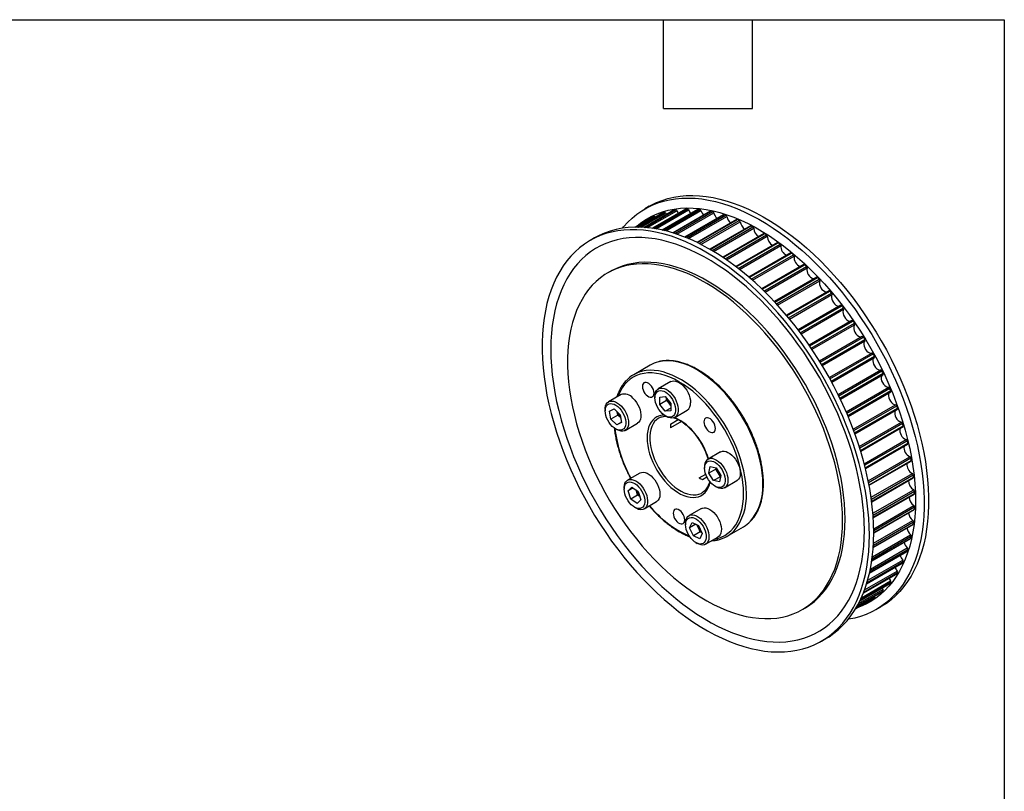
# Model space of a CAD drawing. Header units: millimetres. Extents: x 19 to 819, y 19 to 629.
# Tile 5 of 5: x 566 to 819, y 430 to 629. Entities that reach past the tile are written whole.
import ezdxf

# ---------------------------------------------------------------- set-up
doc = ezdxf.new("R2010")
doc.units = ezdxf.units.MM
doc.header["$LTSCALE"] = 3
doc.layers.add('TEXT', color=140, linetype='Continuous', lineweight=25)

msp = doc.modelspace()

# ---------------------------------------------------------------- linework, layer by layer
for p, q in [((727.87, 580.643), (726.739, 579.99)), ((726.842, 575.205), (734.669, 579.724)), ((737.223, 579.943), (728.667, 575.004)), ((728.688, 575.001), (737.274, 579.957)), ((729.021, 574.951), (737.71, 579.967)), ((729.597, 574.857), (737.993, 579.704)), ((740.368, 579.848), (731.181, 574.544)), ((731.213, 574.537), (740.436, 579.861)), ((731.593, 574.449), (740.891, 579.817)), ((728.728, 577.888), (724.22, 575.286)), ((724.221, 575.286), (728.733, 577.891)), ((724.283, 575.287), (729.096, 578.066)), ((724.9, 575.29), (729.392, 577.883)), ((731.38, 578.959), (725.022, 575.288)), ((725.026, 575.288), (731.4, 578.968)), ((725.203, 575.286), (731.791, 579.088)), ((725.829, 575.266), (732.084, 578.877)), ((734.219, 579.646), (726.563, 575.226)), ((726.575, 575.225), (734.254, 579.658)), ((727.449, 575.151), (734.958, 579.486)), ((728.728, 577.888), (728.733, 577.891)), ((729.392, 577.883), (729.423, 577.829)), ((731.38, 578.959), (731.4, 578.968)), ((732.084, 578.877), (732.285, 578.529)), ((732.134, 574.317), (741.165, 579.53)), ((743.632, 579.362), (733.99, 573.796)), ((734.033, 573.782), (743.717, 579.373)), ((734.448, 573.651), (744.186, 579.273)), ((734.955, 573.484), (744.449, 578.966)), ((746.988, 578.488), (737.012, 572.729)), ((737.066, 572.707), (747.091, 578.495)), ((737.506, 572.53), (747.572, 578.34)), ((737.979, 572.332), (747.822, 578.014)), ((750.412, 577.234), (740.184, 571.329)), ((740.25, 571.297), (750.533, 577.233)), ((740.707, 571.072), (751.021, 577.026)), ((741.149, 570.848), (751.257, 576.684)), ((753.878, 575.608), (743.457, 569.593)), ((743.535, 569.548), (754.017, 575.599)), ((744.002, 569.275), (754.509, 575.34)), ((744.413, 569.03), (754.729, 574.985)), ((713.771, 572.503), (712.639, 571.85)), ((757.359, 573.624), (746.789, 567.522)), ((746.878, 567.463), (757.516, 573.604)), ((747.351, 567.143), (758.008, 573.295)), ((747.732, 566.881), (758.21, 572.929)), ((760.828, 571.295), (750.143, 565.127)), ((750.243, 565.051), (761.004, 571.263)), ((750.716, 564.686), (761.492, 570.907)), ((751.068, 564.41), (761.674, 570.533)), ((764.259, 568.64), (753.485, 562.421)), ((753.595, 562.326), (764.454, 568.594)), ((754.064, 561.919), (764.934, 568.194)), ((754.388, 561.633), (765.095, 567.815)), ((767.627, 565.68), (756.784, 559.421)), ((756.904, 559.305), (767.839, 565.618)), ((757.364, 558.858), (768.309, 565.176)), ((757.66, 558.567), (768.447, 564.795)), ((717.863, 563.896), (717.226, 563.529)), ((770.905, 562.436), (760.011, 556.147)), ((760.14, 556.01), (771.135, 562.357)), ((760.587, 555.526), (771.589, 561.877)), ((760.855, 555.233), (771.705, 561.496)), ((774.068, 558.933), (763.139, 552.624)), ((763.275, 552.462), (774.315, 558.836)), ((763.706, 551.945), (774.752, 558.321)), ((763.946, 551.653), (774.843, 557.944)), ((777.093, 555.199), (766.141, 548.876)), ((766.283, 548.689), (777.356, 555.081)), ((766.695, 548.142), (777.771, 554.536)), ((766.908, 547.856), (777.838, 554.165)), ((779.957, 551.261), (768.994, 544.932)), ((769.141, 544.718), (780.235, 551.122)), ((769.529, 544.145), (780.625, 550.551)), ((769.715, 543.867), (780.666, 550.189)), ((782.637, 547.149), (771.674, 540.82)), ((771.824, 540.578), (782.929, 546.988)), ((772.186, 539.984), (783.292, 546.395)), ((772.346, 539.718), (783.307, 546.045)), ((774.163, 536.572), (785.123, 542.9)), ((774.313, 536.3), (785.419, 542.712)), ((774.646, 535.69), (785.751, 542.101)), ((774.781, 535.439), (785.744, 541.767)), ((728.104, 539.787), (723.861, 537.338)), ((776.44, 532.219), (787.391, 538.541)), ((776.588, 531.918), (787.684, 538.324)), ((776.889, 531.296), (787.984, 537.701)), ((777.002, 531.062), (787.965, 537.39)), ((733.382, 535.543), (730.2, 533.706)), ((720.604, 532.2), (717.422, 530.363)), ((729.319, 531.761), (729.319, 531.352)), ((730.557, 531.581), (731.971, 531.707)), ((731.971, 531.707), (733.385, 529.948)), ((778.491, 527.793), (789.421, 534.103)), ((778.632, 527.465), (789.709, 533.86)), ((778.9, 526.836), (789.973, 533.228)), ((778.991, 526.619), (789.944, 532.942)), ((730.557, 529.695), (730.557, 531.581)), ((732.325, 530.716), (730.557, 529.695)), ((731.971, 527.936), (730.557, 529.695)), ((732.325, 530.716), (732.325, 531.268)), ((733.032, 529.836), (732.325, 530.716)), ((733.385, 529.396), (733.032, 529.836)), ((733.385, 529.948), (733.385, 528.062)), ((780.299, 523.329), (791.196, 529.62)), ((780.431, 522.976), (791.477, 529.352)), ((716.542, 528.417), (716.542, 528.009)), ((717.641, 527.957), (718.854, 528.518)), ((717.98, 525.917), (717.641, 527.957)), ((719.748, 526.937), (717.98, 525.917)), ((718.854, 528.518), (720.407, 527.039)), ((719.748, 526.937), (719.604, 527.805)), ((720.524, 526.197), (719.748, 526.937)), ((720.407, 527.039), (720.747, 524.999)), ((733.385, 528.752), (731.971, 527.936)), ((733.385, 528.062), (731.971, 527.936)), ((731.971, 526.76), (732.324, 526.556)), ((734.449, 526.345), (737.631, 528.182)), ((780.664, 522.344), (791.704, 528.717)), ((780.736, 522.145), (791.665, 528.454)), ((719.533, 524.437), (717.98, 525.917)), ((720.726, 525.126), (719.533, 524.437)), ((720.747, 524.999), (719.533, 524.437)), ((720.551, 526.172), (720.524, 526.197)), ((720.552, 526.172), (720.524, 526.197)), ((721.672, 523.001), (724.854, 524.838)), ((733.317, 524.633), (735.287, 525.771)), ((736.125, 525.274), (733.317, 523.654)), ((781.853, 518.863), (792.703, 525.126)), ((781.973, 518.484), (792.975, 524.836)), ((782.169, 517.855), (793.164, 524.202)), ((719.193, 523.416), (719.547, 523.212)), ((782.224, 517.675), (793.117, 523.963)), ((783.143, 514.428), (793.931, 520.656)), ((783.248, 514.026), (794.192, 520.345)), ((783.405, 513.404), (794.34, 519.717)), ((783.445, 513.243), (794.287, 519.502)), ((746.159, 517.447), (742.977, 515.61)), ((784.163, 510.061), (794.87, 516.242)), ((784.248, 509.638), (795.119, 515.913)), ((784.367, 509.028), (795.225, 515.297)), ((784.394, 508.886), (795.168, 515.105)), ((725.485, 512.037), (722.303, 510.2)), ((740.739, 510.798), (742.371, 511.741)), ((742.097, 513.664), (742.097, 513.256)), ((743.195, 512.039), (743.535, 513.688)), ((744.963, 513.06), (743.195, 512.039)), ((744.409, 510.077), (743.195, 512.039)), ((743.535, 513.688), (745.088, 513.374)), ((744.963, 513.06), (745.03, 513.385)), ((745.57, 512.078), (744.963, 513.06)), ((745.088, 513.374), (746.302, 511.411)), ((746.177, 511.097), (745.57, 512.078)), ((746.302, 511.411), (745.962, 509.763)), ((784.908, 505.797), (795.514, 511.92)), ((784.971, 505.354), (795.747, 511.575)), ((742.705, 510.954), (741.588, 510.309)), ((746.177, 511.097), (744.409, 510.077)), ((745.962, 509.763), (744.409, 510.077)), ((746.235, 511.086), (746.177, 511.097)), ((747.227, 508.249), (750.409, 510.086)), ((785.05, 504.762), (795.812, 510.975)), ((785.066, 504.638), (795.751, 510.806)), ((721.423, 508.254), (721.423, 507.846)), ((722.45, 507.449), (723.41, 508.421)), ((723.737, 508.192), (722.45, 507.449)), ((723.114, 505.343), (722.45, 507.449)), ((724.882, 506.364), (723.114, 505.343)), ((723.41, 508.421), (725.034, 507.286)), ((724.55, 507.417), (724.466, 507.683)), ((724.882, 506.364), (724.55, 507.417)), ((725.45, 505.967), (724.882, 506.364)), ((725.034, 507.286), (725.698, 505.18)), ((741.416, 506.928), (741.546, 507.007)), ((744.748, 508.663), (745.102, 508.459)), ((785.38, 501.673), (795.857, 507.721)), ((785.416, 501.211), (796.074, 507.364)), ((785.457, 500.642), (796.095, 506.784)), ((785.464, 500.535), (796.033, 506.637)), ((724.738, 504.209), (723.114, 505.343)), ((725.698, 505.18), (724.738, 504.209)), ((726.553, 502.838), (729.735, 504.675)), ((724.074, 503.253), (724.427, 503.049)), ((741.279, 502.919), (738.097, 501.082)), ((785.582, 497.724), (795.897, 503.679)), ((785.588, 497.245), (796.095, 503.311)), ((785.591, 496.704), (796.074, 502.755)), ((785.591, 496.614), (796.012, 502.63)), ((737.216, 499.136), (737.216, 498.728)), ((738.244, 497.938), (738.908, 499.277)), ((739.833, 498.855), (738.244, 497.938)), ((738.908, 499.277), (740.532, 498.537)), ((740.492, 497.918), (740.12, 498.725)), ((785.459, 492.911), (795.687, 498.816)), ((785.464, 492.984), (795.747, 498.921)), ((785.497, 493.492), (795.812, 499.447)), ((785.524, 493.986), (795.633, 499.822)), ((739.204, 495.858), (738.244, 497.938)), ((740.972, 496.878), (739.204, 495.858)), ((740.972, 496.878), (740.492, 497.918)), ((740.532, 498.537), (741.492, 496.457)), ((741.492, 496.457), (740.828, 495.118)), ((741.384, 496.69), (740.972, 496.878)), ((747.859, 495.767), (752.102, 498.217)), ((785.225, 490.499), (795.068, 496.182)), ((740.828, 495.118), (739.204, 495.858)), ((739.868, 494.135), (740.221, 493.931)), ((742.346, 493.721), (745.528, 495.558)), ((785.085, 489.463), (795.062, 495.223)), ((785.093, 489.521), (795.119, 495.309)), ((785.159, 489.991), (795.225, 495.802)), ((784.498, 486.312), (794.14, 491.879)), ((784.508, 486.356), (794.192, 491.947)), ((784.602, 486.781), (794.34, 492.403)), ((784.71, 487.303), (794.206, 492.785)), ((783.741, 483.504), (792.93, 488.809)), ((783.751, 483.536), (792.975, 488.861)), ((783.865, 483.909), (793.164, 489.277)), ((784.021, 484.444), (793.053, 489.658)), ((782.882, 481.097), (791.439, 486.037)), ((782.89, 481.117), (791.477, 486.074)), ((783.014, 481.43), (791.704, 486.447)), ((783.221, 481.976), (791.618, 486.824)), ((782.022, 479.163), (789.681, 483.584)), ((782.027, 479.173), (789.709, 483.608)), ((782.144, 479.415), (789.973, 483.935)), ((782.4, 479.968), (789.912, 484.304)), ((781.305, 477.796), (787.667, 481.468)), ((781.308, 477.8), (787.684, 481.481)), ((781.394, 477.955), (787.984, 481.759)), ((781.69, 478.506), (787.948, 482.119)), ((787.684, 481.481), (787.667, 481.468)), ((787.747, 482.468), (787.948, 482.119)), ((780.901, 477.102), (785.413, 479.706)), ((780.901, 477.101), (783.298, 478.485)), ((780.902, 477.102), (785.419, 479.71)), ((780.934, 477.156), (785.751, 479.937)), ((781.245, 477.689), (785.741, 480.284)), ((783.305, 478.489), (783.298, 478.485)), ((785.419, 479.71), (785.413, 479.706)), ((785.709, 480.338), (785.741, 480.284)), ((767.222, 476.924), (767.859, 477.291)), ((786.234, 476.93), (787.365, 477.583)), ((772.134, 468.79), (773.266, 469.443))]:
    msp.add_line(p, q)
at = {"flags": 128}
for points in [[(720.97, 575.008), (721.278, 575.382), (722.339, 576.554), (723.468, 577.631), (724.662, 578.61), (725.919, 579.49), (727.238, 580.268), (728.614, 580.944), (730.046, 581.515), (731.53, 581.981), (733.063, 582.34), (734.643, 582.593), (736.267, 582.738), (737.931, 582.775), (739.631, 582.705), (741.365, 582.527), (743.129, 582.241), (744.92, 581.849), (746.733, 581.351), (748.566, 580.748), (750.414, 580.041), (752.275, 579.231), (754.144, 578.321), (756.018, 577.311), (757.892, 576.205), (759.764, 575.004), (761.629, 573.711), (763.484, 572.327), (765.326, 570.857), (767.149, 569.302), (768.952, 567.667), (770.729, 565.953), (772.479, 564.165), (774.196, 562.306), (775.879, 560.38), (777.523, 558.391), (779.125, 556.342), (780.682, 554.238), (782.192, 552.082), (783.65, 549.88), (785.054, 547.635), (786.402, 545.352), (787.69, 543.036), (788.916, 540.691), (790.078, 538.321), (791.173, 535.932), (792.199, 533.528), (793.155, 531.113), (794.037, 528.694), (794.845, 526.274), (795.577, 523.859), (796.231, 521.452), (796.807, 519.06), (797.302, 516.686), (797.716, 514.336), (798.049, 512.013), (798.298, 509.723), (798.465, 507.471), (798.549, 505.26), (798.549, 503.095), (798.465, 500.981), (798.298, 498.921), (798.049, 496.92), (797.716, 494.981), (797.302, 493.109), (796.807, 491.307), (796.231, 489.579), (795.577, 487.928), (794.845, 486.357), (794.037, 484.87), (793.155, 483.47), (792.199, 482.159), (791.173, 480.94), (790.078, 479.815), (788.916, 478.786), (787.69, 477.857), (786.402, 477.028), (785.054, 476.301), (783.65, 475.677), (782.192, 475.159), (780.682, 474.746), (779.125, 474.439), (779.035, 474.425)], [(727.87, 580.643), (728.369, 580.921), (729.745, 581.597), (731.177, 582.168), (732.661, 582.634), (734.195, 582.993), (735.775, 583.246), (737.398, 583.391), (739.062, 583.429), (740.762, 583.358), (742.496, 583.18), (744.26, 582.895), (746.051, 582.502), (747.864, 582.004), (749.697, 581.401), (751.546, 580.694), (753.406, 579.884), (755.275, 578.974), (757.149, 577.965), (759.024, 576.858), (760.895, 575.657), (762.761, 574.364), (764.616, 572.98), (766.457, 571.51), (768.28, 569.955), (770.083, 568.32), (771.861, 566.606), (773.61, 564.818), (775.328, 562.959), (777.01, 561.033), (778.654, 559.044), (780.256, 556.995), (781.814, 554.891), (783.323, 552.735), (784.781, 550.533), (786.185, 548.288), (787.533, 546.005), (788.821, 543.689), (790.047, 541.344), (791.209, 538.974), (792.304, 536.585), (793.331, 534.181), (794.286, 531.767), (795.169, 529.347), (795.977, 526.927), (796.708, 524.512), (797.363, 522.105), (797.938, 519.713), (798.433, 517.339), (798.848, 514.989), (799.18, 512.666), (799.43, 510.377), (799.597, 508.124), (799.68, 505.913), (799.68, 503.748), (799.597, 501.634), (799.43, 499.574), (799.18, 497.573), (798.848, 495.634), (798.433, 493.762), (797.938, 491.96), (797.363, 490.232), (796.708, 488.581), (795.977, 487.01), (795.169, 485.523), (794.286, 484.123), (793.331, 482.812), (792.304, 481.593), (791.209, 480.468), (790.047, 479.44), (788.821, 478.51), (787.533, 477.681), (787.365, 477.583)], [(724.681, 575.551), (724.748, 575.608), (725.938, 576.534), (727.19, 577.359), (728.502, 578.083), (729.872, 578.703), (731.295, 579.219), (732.77, 579.628), (734.292, 579.931), (735.86, 580.127), (737.47, 580.216), (739.118, 580.196), (740.801, 580.069), (742.515, 579.834), (744.258, 579.492), (746.025, 579.043), (747.812, 578.49), (749.617, 577.832), (751.435, 577.071), (753.262, 576.208), (755.095, 575.247), (756.93, 574.187), (758.763, 573.033), (760.591, 571.785), (762.408, 570.447), (764.213, 569.022), (766.001, 567.512), (767.768, 565.92), (769.51, 564.25), (771.225, 562.505), (772.908, 560.689), (774.556, 558.806), (776.165, 556.86), (777.733, 554.854), (779.256, 552.792), (780.73, 550.68), (782.154, 548.521), (783.523, 546.32), (784.835, 544.081), (786.088, 541.81), (787.278, 539.51), (788.403, 537.187), (789.461, 534.845), (790.45, 532.489), (791.368, 530.124), (792.212, 527.755), (792.981, 525.388), (793.674, 523.026), (794.288, 520.674), (794.823, 518.339), (795.278, 516.023), (795.651, 513.733), (795.942, 511.473), (796.151, 509.247), (796.276, 507.061), (796.318, 504.919), (796.276, 502.824), (796.151, 500.783), (795.942, 498.798), (795.651, 496.874), (795.278, 495.015), (794.823, 493.224), (794.288, 491.507), (793.674, 489.865), (792.981, 488.302), (792.212, 486.822), (791.368, 485.428), (790.45, 484.123), (789.461, 482.909), (788.403, 481.789), (787.278, 480.765), (786.088, 479.839), (784.835, 479.013), (783.523, 478.29), (782.154, 477.669), (781.363, 477.368)], [(737.223, 579.943), (737.24, 579.951), (737.274, 579.957)], [(729.096, 578.066), (729.129, 578.075), (729.166, 578.074), (729.205, 578.063), (729.246, 578.042), (729.287, 578.013), (729.325, 577.975), (729.361, 577.931), (729.392, 577.883)], [(734.219, 579.646), (734.222, 579.647), (734.254, 579.658)], [(734.958, 579.486), (735.192, 579.048), (735.329, 578.85)], [(785.591, 496.685), (785.549, 498.874), (785.424, 501.106), (785.216, 503.378), (784.924, 505.684), (784.551, 508.021), (784.096, 510.384), (783.561, 512.768), (782.946, 515.168), (782.253, 517.579), (781.482, 519.998), (780.637, 522.418), (779.718, 524.835), (778.727, 527.245), (777.666, 529.642), (776.537, 532.022), (775.343, 534.38), (774.085, 536.712), (772.767, 539.012), (771.391, 541.276), (769.959, 543.5), (768.475, 545.68), (766.941, 547.81), (765.361, 549.887), (763.738, 551.907), (762.074, 553.865), (760.374, 555.758), (758.64, 557.582), (756.876, 559.333), (755.085, 561.008), (753.272, 562.604), (751.439, 564.116), (749.59, 565.544), (747.73, 566.882), (745.861, 568.13), (743.987, 569.284), (742.112, 570.342), (740.241, 571.302), (738.375, 572.162), (736.52, 572.921), (734.679, 573.576), (732.856, 574.127), (731.053, 574.572), (729.275, 574.911), (727.526, 575.143), (725.808, 575.267), (724.126, 575.284), (722.482, 575.193), (720.88, 574.994), (719.322, 574.687), (717.813, 574.275), (716.355, 573.756), (714.951, 573.132), (713.771, 572.503)], [(784.46, 496.032), (784.418, 498.22), (784.293, 500.453), (784.084, 502.724), (783.793, 505.031), (783.42, 507.368), (782.965, 509.731), (782.429, 512.115), (781.814, 514.515), (781.121, 516.926), (780.351, 519.344), (779.506, 521.765), (778.586, 524.182), (777.595, 526.592), (776.534, 528.989), (775.406, 531.369), (774.211, 533.727), (772.954, 536.059), (771.636, 538.359), (770.259, 540.623), (768.828, 542.847), (767.344, 545.027), (765.81, 547.157), (764.23, 549.234), (762.606, 551.254), (760.943, 553.212), (759.242, 555.105), (757.508, 556.929), (755.744, 558.68), (753.954, 560.355), (752.14, 561.95), (750.307, 563.463), (748.459, 564.891), (746.598, 566.229), (744.729, 567.477), (742.856, 568.631), (740.981, 569.689), (739.109, 570.649), (737.244, 571.509), (735.389, 572.267), (733.548, 572.923), (731.724, 573.474), (729.922, 573.919), (728.144, 574.258), (726.395, 574.49), (724.677, 574.614), (722.994, 574.631), (721.35, 574.539), (719.748, 574.34), (718.191, 574.034), (716.682, 573.621), (715.223, 573.103), (713.819, 572.479), (712.472, 571.752), (711.183, 570.923), (709.957, 569.994), (708.795, 568.965), (707.7, 567.84), (706.674, 566.621), (705.719, 565.31), (704.836, 563.91), (704.028, 562.423), (703.296, 560.852), (702.642, 559.201), (702.067, 557.473), (701.571, 555.671), (701.157, 553.799), (700.825, 551.86), (700.575, 549.859), (700.408, 547.799), (700.324, 545.685), (700.324, 543.52), (700.408, 541.309), (700.575, 539.057), (700.825, 536.767), (701.157, 534.444), (701.571, 532.094), (702.067, 529.72), (702.642, 527.328), (703.296, 524.921), (704.028, 522.506), (704.836, 520.086), (705.719, 517.667), (706.674, 515.252), (707.7, 512.848), (708.795, 510.459), (709.957, 508.089), (711.183, 505.744), (712.472, 503.428), (713.819, 501.145), (715.223, 498.9), (716.682, 496.698), (718.191, 494.542), (719.748, 492.438), (721.35, 490.389), (722.994, 488.4), (724.677, 486.474), (726.395, 484.615), (728.144, 482.827), (729.922, 481.113), (731.724, 479.478), (733.548, 477.923), (735.389, 476.453), (737.244, 475.069), (739.109, 473.776), (740.981, 472.575), (742.856, 471.469), (744.729, 470.459), (746.598, 469.549), (748.459, 468.739), (750.307, 468.032), (752.14, 467.429), (753.954, 466.931), (755.744, 466.539), (757.508, 466.253), (759.242, 466.075), (760.943, 466.005), (762.606, 466.042), (764.23, 466.187), (765.81, 466.44), (767.344, 466.799), (768.828, 467.265), (770.259, 467.836), (771.636, 468.512), (772.954, 469.29), (774.211, 470.17), (775.406, 471.149), (776.534, 472.226), (777.595, 473.398), (778.586, 474.663), (779.506, 476.019), (780.351, 477.464), (781.121, 478.993), (781.814, 480.604), (782.429, 482.294), (782.965, 484.059), (783.42, 485.897), (783.793, 487.803), (784.084, 489.773), (784.293, 491.804), (784.418, 493.892), (784.46, 496.032)], [(783.166, 497.326), (783.124, 499.469), (782.999, 501.655), (782.79, 503.88), (782.499, 506.141), (782.126, 508.431), (781.671, 510.746), (781.136, 513.082), (780.521, 515.433), (779.829, 517.795), (779.06, 520.163), (778.215, 522.532), (777.298, 524.896), (776.309, 527.252), (775.251, 529.594), (774.126, 531.917), (772.936, 534.217), (771.683, 536.489), (770.371, 538.727), (769.002, 540.929), (767.578, 543.087), (766.104, 545.2), (764.581, 547.261), (763.013, 549.267), (761.404, 551.214), (759.755, 553.097), (758.072, 554.913), (756.358, 556.657), (754.615, 558.327), (752.848, 559.919), (751.061, 561.429), (749.256, 562.855), (747.438, 564.193), (745.611, 565.44), (743.778, 566.595), (741.943, 567.654), (740.11, 568.616), (738.283, 569.478), (736.465, 570.239), (734.66, 570.897), (732.873, 571.451), (731.106, 571.899), (729.363, 572.241), (727.649, 572.476), (725.966, 572.603), (724.318, 572.623), (722.708, 572.535), (721.14, 572.339), (719.617, 572.036), (718.143, 571.626), (716.719, 571.11), (715.35, 570.49), (714.038, 569.767), (712.786, 568.941), (711.595, 568.015), (710.47, 566.991), (709.412, 565.871), (708.423, 564.657), (707.506, 563.352), (706.661, 561.957), (705.892, 560.478), (705.2, 558.915), (704.585, 557.273), (704.05, 555.556), (703.595, 553.765), (703.222, 551.906), (702.931, 549.982), (702.722, 547.997), (702.597, 545.956), (702.555, 543.861), (702.597, 541.719), (702.722, 539.533), (702.931, 537.307), (703.222, 535.047), (703.595, 532.757), (704.05, 530.441), (704.585, 528.106), (705.2, 525.754), (705.892, 523.392), (706.661, 521.024), (707.506, 518.656), (708.423, 516.291), (709.412, 513.935), (710.47, 511.593), (711.595, 509.27), (712.786, 506.97), (714.038, 504.699), (715.35, 502.46), (716.719, 500.259), (718.143, 498.1), (719.617, 495.988), (721.14, 493.926), (722.708, 491.92), (724.318, 489.974), (725.966, 488.09), (727.649, 486.275), (729.363, 484.53), (731.106, 482.86), (732.873, 481.268), (734.66, 479.758), (736.465, 478.333), (738.283, 476.995), (740.11, 475.747), (741.943, 474.593), (743.778, 473.533), (745.611, 472.572), (747.438, 471.709), (749.256, 470.948), (751.061, 470.29), (752.848, 469.737), (754.615, 469.288), (756.358, 468.946), (758.072, 468.711), (759.755, 468.584), (761.404, 468.564), (763.013, 468.653), (764.581, 468.848), (766.104, 469.152), (767.578, 469.561), (769.002, 470.077), (770.371, 470.697), (771.683, 471.421), (772.936, 472.246), (774.126, 473.172), (775.251, 474.196), (776.309, 475.316), (777.298, 476.53), (778.215, 477.836), (779.06, 479.23), (779.829, 480.71), (780.521, 482.272), (781.136, 483.914), (781.671, 485.632), (782.126, 487.422), (782.499, 489.281), (782.79, 491.205), (782.999, 493.19), (783.124, 495.232), (783.166, 497.326)], [(777.579, 499.816), (777.538, 501.828), (777.412, 503.884), (777.203, 505.978), (776.911, 508.106), (776.536, 510.263), (776.08, 512.444), (775.544, 514.643), (774.929, 516.855), (774.237, 519.075), (773.468, 521.298), (772.625, 523.519), (771.71, 525.731), (770.726, 527.931), (769.673, 530.112), (768.556, 532.27), (767.376, 534.399), (766.136, 536.495), (764.84, 538.552), (763.49, 540.566), (762.09, 542.531), (760.642, 544.443), (759.151, 546.299), (757.62, 548.092), (756.052, 549.819), (754.451, 551.476), (752.821, 553.058), (751.167, 554.563), (749.491, 555.987), (747.797, 557.325), (746.091, 558.576), (744.375, 559.736), (742.655, 560.802), (740.933, 561.772), (739.214, 562.643), (737.503, 563.413), (735.802, 564.081), (734.117, 564.646), (732.451, 565.104), (730.809, 565.457), (729.193, 565.702), (727.608, 565.839), (726.058, 565.868), (724.546, 565.789), (723.077, 565.601), (721.652, 565.306), (720.277, 564.904), (718.953, 564.397), (717.685, 563.784), (716.475, 563.068), (715.326, 562.251), (714.241, 561.333), (713.222, 560.319), (712.272, 559.209), (711.393, 558.006), (710.587, 556.715), (709.856, 555.336), (709.202, 553.874), (708.626, 552.333), (708.13, 550.715), (707.715, 549.025), (707.381, 547.267), (707.131, 545.444), (706.963, 543.562), (706.879, 541.625), (706.879, 539.636), (706.963, 537.602), (707.131, 535.526), (707.381, 533.414), (707.715, 531.271), (708.13, 529.102), (708.626, 526.911), (709.202, 524.705), (709.856, 522.488), (710.587, 520.266), (711.393, 518.044), (712.272, 515.826), (713.222, 513.62), (714.241, 511.428), (715.326, 509.258), (716.475, 507.114), (717.685, 505.001), (718.953, 502.924), (720.277, 500.888), (721.652, 498.898), (723.077, 496.958), (724.546, 495.074), (726.058, 493.25), (727.608, 491.489), (729.193, 489.796), (730.809, 488.176), (732.451, 486.632), (734.117, 485.167), (735.802, 483.786), (737.503, 482.491), (739.214, 481.285), (740.933, 480.172), (742.655, 479.154), (744.375, 478.233), (746.091, 477.412), (747.797, 476.692), (749.491, 476.076), (751.167, 475.564), (752.821, 475.159), (754.451, 474.86), (756.052, 474.669), (757.62, 474.586), (759.151, 474.611), (760.642, 474.744), (762.09, 474.985), (763.49, 475.334), (764.84, 475.789), (766.136, 476.349), (767.376, 477.014), (768.556, 477.781), (769.673, 478.648), (770.726, 479.615), (771.71, 480.677), (772.625, 481.834), (773.468, 483.081), (774.237, 484.417), (774.929, 485.837), (775.544, 487.339), (776.08, 488.919), (776.536, 490.574), (776.911, 492.298), (777.203, 494.089), (777.412, 495.942), (777.538, 497.853), (777.579, 499.816)], [(778.216, 500.183), (778.174, 502.195), (778.048, 504.251), (777.839, 506.345), (777.547, 508.474), (777.173, 510.631), (776.717, 512.811), (776.181, 515.01), (775.566, 517.222), (774.873, 519.443), (774.104, 521.666), (773.262, 523.886), (772.347, 526.099), (771.362, 528.298), (770.31, 530.48), (769.192, 532.637), (768.012, 534.767), (766.773, 536.862), (765.476, 538.919), (764.126, 540.933), (762.726, 542.898), (761.279, 544.811), (759.787, 546.666), (758.256, 548.459), (756.688, 550.186), (755.088, 551.843), (753.458, 553.426), (751.803, 554.931), (750.127, 556.354), (748.434, 557.693), (746.727, 558.944), (745.012, 560.103), (743.291, 561.169), (741.569, 562.139), (739.851, 563.01), (738.139, 563.781), (736.439, 564.449), (734.754, 565.013), (733.088, 565.472), (731.445, 565.824), (729.829, 566.069), (728.245, 566.206), (726.695, 566.235), (725.183, 566.156), (723.713, 565.969), (722.289, 565.674), (720.913, 565.272), (719.59, 564.764), (718.321, 564.151), (717.863, 563.896)], [(774.843, 557.944), (774.732, 557.623), (774.716, 557.228), (774.794, 556.787), (774.963, 556.334), (775.208, 555.903), (775.512, 555.525), (775.852, 555.228), (776.203, 555.035), (776.539, 554.96), (776.696, 554.969)], [(777.093, 555.199), (777.124, 555.211), (777.16, 555.212), (777.199, 555.204), (777.24, 555.186), (777.28, 555.159), (777.32, 555.124), (777.356, 555.081)], [(777.838, 554.165), (777.698, 553.874), (777.651, 553.499), (777.7, 553.07), (777.841, 552.617), (778.063, 552.175), (778.351, 551.777), (778.682, 551.451), (779.032, 551.223), (779.376, 551.11), (779.686, 551.119), (779.735, 551.133)], [(779.957, 551.261), (779.97, 551.267), (780.004, 551.274), (780.041, 551.272), (780.081, 551.259), (780.122, 551.237), (780.162, 551.206), (780.2, 551.167), (780.235, 551.122)], [(780.666, 550.189), (780.499, 549.929), (780.422, 549.578), (780.44, 549.163), (780.553, 548.714), (780.75, 548.265), (781.019, 547.849), (781.339, 547.497), (781.686, 547.236), (782.035, 547.085), (782.358, 547.054), (782.593, 547.124)], [(782.637, 547.149), (782.665, 547.16), (782.7, 547.163), (782.739, 547.155), (782.779, 547.138), (782.82, 547.112), (782.86, 547.077), (782.896, 547.036), (782.929, 546.988)], [(783.307, 546.045), (783.114, 545.818), (783.007, 545.494), (782.995, 545.096), (783.078, 544.654), (783.25, 544.202), (783.498, 543.772), (783.804, 543.396), (784.145, 543.104), (784.496, 542.916), (784.83, 542.846), (785.123, 542.9)], [(785.7, 541.742), (785.523, 541.574), (785.387, 541.278), (785.344, 540.901), (785.397, 540.469), (785.541, 540.016), (785.767, 539.576), (786.057, 539.18), (786.39, 538.858), (786.74, 538.635), (787.083, 538.526), (787.391, 538.541)], [(785.751, 542.101), (785.775, 542.049), (785.793, 541.996), (785.803, 541.945), (785.806, 541.896), (785.8, 541.853), (785.787, 541.815), (785.767, 541.786), (785.744, 541.767)], [(757.073, 509.205), (757.031, 510.612), (756.905, 512.06), (756.694, 513.543), (756.401, 515.054), (756.027, 516.584), (755.574, 518.126), (755.043, 519.672), (754.438, 521.215), (753.762, 522.747), (753.017, 524.261), (752.208, 525.748), (751.339, 527.201), (750.414, 528.614), (749.438, 529.979), (748.415, 531.289), (747.35, 532.538), (746.25, 533.719), (745.119, 534.828), (743.963, 535.857), (742.787, 536.802), (741.598, 537.659), (740.402, 538.423), (739.205, 539.09), (738.012, 539.657), (736.829, 540.121), (735.662, 540.479), (734.518, 540.731), (733.402, 540.875), (732.318, 540.909), (731.274, 540.835), (730.274, 540.651), (730.242, 540.643)], [(752.124, 506.756), (752.081, 508.149), (751.955, 509.584), (751.744, 511.054), (751.451, 512.55), (751.076, 514.066), (750.622, 515.594), (750.091, 517.125), (749.486, 518.653), (748.809, 520.168), (748.065, 521.665), (747.257, 523.134), (746.388, 524.568), (745.465, 525.961), (744.49, 527.305), (743.47, 528.593), (742.41, 529.818), (741.314, 530.975), (740.188, 532.057), (739.039, 533.059), (737.871, 533.977), (736.692, 534.804), (735.507, 535.537), (734.321, 536.173), (733.142, 536.707), (731.974, 537.138), (730.825, 537.462), (729.7, 537.68), (728.604, 537.788), (727.543, 537.787), (726.523, 537.677), (725.548, 537.458), (724.625, 537.132), (723.757, 536.7), (722.948, 536.164), (722.204, 535.527), (721.528, 534.793), (720.922, 533.964), (720.391, 533.046), (719.937, 532.042), (719.826, 531.75)], [(752.831, 506.756), (752.788, 508.162), (752.662, 509.611), (752.452, 511.094), (752.159, 512.604), (751.784, 514.134), (751.331, 515.676), (750.8, 517.223), (750.195, 518.766), (749.519, 520.298), (748.774, 521.811), (747.966, 523.298), (747.096, 524.752), (746.171, 526.165), (745.195, 527.53), (744.172, 528.84), (743.108, 530.089), (742.007, 531.27), (740.876, 532.378), (739.72, 533.408), (738.545, 534.353), (737.356, 535.21), (736.16, 535.973), (734.962, 536.64), (733.769, 537.207), (732.586, 537.671), (731.42, 538.03), (730.275, 538.282), (729.159, 538.425), (728.076, 538.46), (727.031, 538.385), (726.031, 538.202), (725.999, 538.194)], [(787.744, 537.263), (787.706, 537.227), (787.543, 536.963), (787.47, 536.608), (787.492, 536.191), (787.609, 535.741), (787.81, 535.293), (788.081, 534.879), (788.403, 534.531), (788.751, 534.274), (789.098, 534.128), (789.421, 534.103)], [(787.984, 537.701), (788.005, 537.648), (788.02, 537.596), (788.026, 537.545), (788.025, 537.499), (788.016, 537.458), (788, 537.424), (787.977, 537.399), (787.965, 537.39)], [(729.095, 532.601), (729.051, 533.037), (728.925, 533.496), (728.721, 533.954), (728.453, 534.383), (728.136, 534.758), (727.789, 535.057), (727.431, 535.264), (727.083, 535.366), (726.766, 535.357), (726.498, 535.237), (726.295, 535.014), (726.168, 534.701), (726.125, 534.316), (726.168, 533.88), (726.295, 533.421), (726.498, 532.963), (726.766, 532.534), (727.083, 532.159), (727.431, 531.86), (727.789, 531.653), (728.136, 531.551), (728.453, 531.56), (728.721, 531.68), (728.925, 531.903), (729.051, 532.216), (729.095, 532.601)], [(733.382, 535.543), (733.72, 535.684), (734.154, 535.742), (734.627, 535.689), (735.125, 535.525), (735.634, 535.256), (736.14, 534.89), (736.627, 534.436), (737.082, 533.908), (737.492, 533.322), (737.845, 532.693), (738.13, 532.041), (738.34, 531.383), (738.469, 530.739), (738.512, 530.128)], [(729.319, 531.761), (729.363, 532.322), (729.491, 532.818), (729.701, 533.233), (729.986, 533.556), (730.339, 533.777), (730.749, 533.89), (731.204, 533.893), (731.692, 533.784), (732.197, 533.567), (732.706, 533.248), (733.205, 532.836), (733.678, 532.343), (734.112, 531.784), (734.494, 531.174), (734.814, 530.532), (735.063, 529.874), (735.233, 529.221), (735.319, 528.591), (735.319, 528.003), (735.233, 527.472), (735.063, 527.015), (734.814, 526.645), (734.494, 526.372), (734.112, 526.204), (733.678, 526.146), (733.205, 526.2), (732.706, 526.363), (732.324, 526.556)], [(729.319, 531.352), (729.362, 531.875), (729.489, 532.331), (729.695, 532.706), (729.974, 532.989), (730.318, 533.17), (730.715, 533.243), (731.152, 533.207), (731.615, 533.061), (732.09, 532.812), (732.561, 532.466), (733.013, 532.036), (733.432, 531.534), (733.804, 530.977), (734.116, 530.383), (734.36, 529.771), (734.527, 529.161), (734.612, 528.571), (734.612, 528.023), (734.527, 527.531), (734.36, 527.114), (734.116, 526.783), (733.804, 526.551), (733.432, 526.423), (733.013, 526.404), (732.561, 526.496), (732.09, 526.694), (731.615, 526.993), (731.152, 527.382), (730.715, 527.851), (730.318, 528.382), (729.974, 528.96), (729.695, 529.565), (729.489, 530.179), (729.362, 530.781), (729.319, 531.352)], [(789.546, 532.712), (789.459, 532.58), (789.357, 532.252), (789.348, 531.852), (789.435, 531.409), (789.611, 530.956), (789.862, 530.528), (790.17, 530.156), (790.512, 529.868), (790.863, 529.684), (791.196, 529.62)], [(789.973, 533.228), (789.992, 533.175), (790.003, 533.124), (790.006, 533.075), (790.001, 533.03), (789.989, 532.993), (789.969, 532.963), (789.944, 532.942)], [(716.542, 528.417), (716.558, 528.761), (716.652, 529.284), (716.83, 529.733), (717.086, 530.094), (717.413, 530.357), (717.801, 530.514), (718.24, 530.561), (718.716, 530.497), (719.216, 530.322), (719.726, 530.043), (720.23, 529.667), (720.715, 529.205), (721.166, 528.671), (721.571, 528.08), (721.917, 527.448), (722.195, 526.794), (722.397, 526.137), (722.517, 525.496), (722.552, 524.888), (722.5, 524.333), (722.363, 523.845), (722.145, 523.438), (721.853, 523.125), (721.494, 522.914), (721.079, 522.812), (720.62, 522.821), (720.13, 522.941), (719.624, 523.169), (719.547, 523.212)], [(718.374, 524.039), (717.937, 524.507), (717.54, 525.038), (717.197, 525.616), (716.917, 526.221), (716.711, 526.835), (716.585, 527.437), (716.542, 528.009), (716.585, 528.531), (716.711, 528.987), (716.917, 529.362), (717.197, 529.645), (717.54, 529.826), (717.937, 529.9), (718.374, 529.863), (718.838, 529.718), (719.313, 529.468), (719.784, 529.122), (720.236, 528.692), (720.654, 528.19), (721.026, 527.633), (721.339, 527.039), (721.583, 526.427), (721.75, 525.817), (721.835, 525.228), (721.835, 524.679), (721.75, 524.188), (721.583, 523.77), (721.339, 523.44), (721.026, 523.207), (720.654, 523.079), (720.236, 523.061), (719.784, 523.152), (719.313, 523.35), (718.838, 523.649), (718.374, 524.039)], [(723.658, 531.283), (724.127, 530.783), (724.557, 530.218), (724.934, 529.604), (725.247, 528.959), (725.488, 528.302), (725.65, 527.65), (725.727, 527.023), (725.719, 526.44), (725.624, 525.916), (725.446, 525.467), (725.19, 525.106), (724.863, 524.843), (724.854, 524.838)], [(731.679, 526.947), (731.163, 526.903), (730.48, 526.748), (729.849, 526.487), (729.276, 526.121), (728.767, 525.656), (728.327, 525.095), (727.961, 524.444), (727.672, 523.71), (727.463, 522.9), (727.337, 522.024), (727.295, 521.089), (727.337, 520.105), (727.463, 519.083), (727.672, 518.033), (727.961, 516.965), (728.327, 515.891), (728.767, 514.822), (729.276, 513.769), (729.849, 512.742), (730.48, 511.752), (731.163, 510.809), (731.89, 509.923), (732.655, 509.103), (733.448, 508.357), (734.263, 507.693), (735.091, 507.119), (735.923, 506.638), (736.75, 506.258), (737.565, 505.981), (738.358, 505.81), (739.123, 505.748), (739.85, 505.794), (740.533, 505.949), (741.164, 506.21), (741.737, 506.575), (742.246, 507.041), (742.686, 507.602), (743.052, 508.253), (743.341, 508.987), (743.532, 509.707)], [(791.704, 528.717), (791.719, 528.664), (791.727, 528.614), (791.726, 528.567), (791.718, 528.525), (791.703, 528.491), (791.68, 528.465), (791.665, 528.454)], [(730.156, 526.086), (729.699, 525.741), (729.23, 525.25), (728.832, 524.667), (728.508, 523.998), (728.262, 523.25), (728.096, 522.431), (728.013, 521.55), (728.013, 520.616), (728.096, 519.638), (728.262, 518.628), (728.508, 517.596), (728.832, 516.553), (729.23, 515.51), (729.699, 514.478), (730.233, 513.468), (730.827, 512.491), (731.474, 511.556), (732.167, 510.675), (732.9, 509.856), (733.664, 509.108), (734.451, 508.439), (735.254, 507.856), (736.063, 507.365), (736.869, 506.971), (737.665, 506.679), (738.442, 506.492), (739.191, 506.411), (739.905, 506.438), (740.577, 506.572), (741.198, 506.812), (741.416, 506.928)], [(730.304, 526.176), (730.233, 526.134), (730.156, 526.086)], [(744.888, 523.484), (744.845, 523.919), (744.718, 524.379), (744.515, 524.836), (744.247, 525.265), (743.93, 525.64), (743.583, 525.94), (743.225, 526.146), (742.877, 526.248), (742.56, 526.239), (742.292, 526.12), (742.089, 525.897), (741.962, 525.584), (741.919, 525.198), (741.962, 524.763), (742.089, 524.303), (742.292, 523.845), (742.56, 523.417), (742.877, 523.042), (743.225, 522.742), (743.583, 522.535), (743.93, 522.434), (744.247, 522.443), (744.515, 522.562), (744.718, 522.785), (744.845, 523.098), (744.888, 523.484)], [(793.164, 524.202), (793.175, 524.15), (793.179, 524.101), (793.175, 524.056), (793.164, 524.018), (793.145, 523.987), (793.119, 523.965), (793.117, 523.963)], [(746.159, 517.447), (746.261, 517.5), (746.665, 517.625), (747.116, 517.638), (747.601, 517.54), (748.106, 517.333), (748.615, 517.024), (749.115, 516.621), (749.591, 516.136), (750.03, 515.583), (750.418, 514.978), (750.745, 514.337), (751.001, 513.681), (751.179, 513.026), (751.274, 512.393), (751.282, 511.8), (751.205, 511.263), (751.043, 510.798), (750.802, 510.418), (750.489, 510.135), (750.409, 510.086)], [(743.929, 515.11), (744.393, 514.965), (744.868, 514.716), (745.339, 514.37), (745.791, 513.939), (746.209, 513.437), (746.581, 512.881), (746.894, 512.287), (747.138, 511.675), (747.305, 511.064), (747.39, 510.475), (747.39, 509.926), (747.305, 509.435), (747.138, 509.018), (746.894, 508.687), (746.581, 508.454), (746.209, 508.326), (745.791, 508.308), (745.339, 508.399), (744.868, 508.598), (744.393, 508.896), (743.929, 509.286), (743.492, 509.754), (743.095, 510.286), (742.752, 510.863), (742.472, 511.469), (742.266, 512.082), (742.14, 512.685), (742.097, 513.256), (742.14, 513.778), (742.266, 514.234), (742.472, 514.61), (742.752, 514.893), (743.095, 515.074), (743.492, 515.147), (743.929, 515.11)], [(744.173, 515.766), (744.67, 515.613), (745.179, 515.354), (745.685, 514.997), (746.175, 514.551), (746.634, 514.03), (747.049, 513.449), (747.408, 512.824), (747.7, 512.173), (747.918, 511.515), (748.055, 510.869), (748.107, 510.254), (748.072, 509.686), (747.952, 509.184), (747.75, 508.76), (747.472, 508.427), (747.126, 508.195), (746.721, 508.071), (746.27, 508.058), (745.785, 508.156), (745.281, 508.362), (745.102, 508.459)], [(725.485, 512.037), (725.512, 512.052), (725.906, 512.198), (726.349, 512.234), (726.828, 512.158), (727.329, 511.973), (727.839, 511.684), (728.342, 511.299), (728.824, 510.829), (729.271, 510.288), (729.671, 509.692), (730.011, 509.057), (730.282, 508.402), (730.476, 507.746), (730.587, 507.107), (730.613, 506.504), (730.553, 505.955), (730.408, 505.474), (730.182, 505.077), (729.882, 504.773), (729.735, 504.675)], [(721.423, 508.254), (721.424, 508.371), (721.485, 508.92), (721.63, 509.401), (721.855, 509.798), (722.155, 510.101), (722.52, 510.302), (722.94, 510.393), (723.403, 510.373), (723.895, 510.242), (724.402, 510.004), (724.91, 509.665), (725.405, 509.237), (725.871, 508.73), (726.296, 508.159), (726.667, 507.541), (726.973, 506.894), (727.207, 506.236), (727.36, 505.586), (727.429, 504.963), (727.412, 504.385), (727.309, 503.868), (727.123, 503.427), (726.859, 503.076), (726.859, 503.076)], [(726.219, 503.277), (725.907, 503.044), (725.535, 502.916), (725.116, 502.898), (724.664, 502.989), (724.193, 503.187), (723.718, 503.486), (723.255, 503.876), (722.818, 504.344), (722.421, 504.875), (722.077, 505.453), (721.798, 506.058), (721.592, 506.672), (721.465, 507.274), (721.423, 507.846), (721.465, 508.368), (721.592, 508.824), (721.798, 509.199), (722.077, 509.482), (722.421, 509.663), (722.818, 509.737), (723.255, 509.7), (723.718, 509.555), (724.193, 509.305), (724.664, 508.959), (725.116, 508.529), (725.535, 508.027), (725.907, 507.47), (726.219, 506.876), (726.463, 506.264), (726.63, 505.654), (726.715, 505.065), (726.715, 504.516), (726.63, 504.025), (726.463, 503.607), (726.219, 503.277)], [(724.55, 507.417), (724.486, 507.654), (724.482, 507.672)], [(744.642, 495.046), (745.465, 495.238), (746.388, 495.565), (747.257, 495.997), (748.065, 496.533), (748.809, 497.17), (749.486, 497.904), (750.091, 498.733), (750.622, 499.651), (751.076, 500.655), (751.451, 501.738), (751.744, 502.896), (751.955, 504.122), (752.081, 505.411), (752.124, 506.756)], [(736.992, 499.977), (736.948, 500.412), (736.821, 500.872), (736.618, 501.33), (736.35, 501.758), (736.033, 502.133), (735.686, 502.433), (735.328, 502.64), (734.98, 502.741), (734.663, 502.732), (734.395, 502.613), (734.192, 502.39), (734.065, 502.077), (734.022, 501.691), (734.065, 501.256), (734.192, 500.796), (734.395, 500.339), (734.663, 499.91), (734.98, 499.535), (735.328, 499.235), (735.686, 499.029), (736.033, 498.927), (736.35, 498.936), (736.618, 499.055), (736.821, 499.278), (736.948, 499.591), (736.992, 499.977)], [(737.216, 499.136), (737.244, 499.59), (737.356, 500.1), (737.55, 500.532), (737.821, 500.875), (738.161, 501.117), (738.56, 501.252), (739.007, 501.277), (739.489, 501.19), (739.992, 500.994), (740.502, 500.695), (741.003, 500.301), (741.483, 499.823), (741.925, 499.276), (742.319, 498.675), (742.653, 498.038)], [(741.279, 502.919), (741.536, 503.035), (741.96, 503.115), (742.426, 503.084), (742.921, 502.942), (743.429, 502.694), (743.937, 502.346), (744.429, 501.909), (744.891, 501.394), (745.311, 500.818), (745.676, 500.197), (745.976, 499.548), (746.201, 498.89), (746.347, 498.242), (746.407, 497.622), (746.381, 497.049), (746.269, 496.539), (746.075, 496.107), (745.804, 495.765), (745.528, 495.558)], [(742.013, 497.759), (742.257, 497.147), (742.424, 496.536), (742.509, 495.947), (742.509, 495.398), (742.424, 494.907), (742.257, 494.49), (742.013, 494.159), (741.7, 493.926), (741.329, 493.798), (740.91, 493.78), (740.458, 493.871), (739.987, 494.07), (739.512, 494.368), (739.049, 494.758), (738.611, 495.226), (738.215, 495.758), (737.871, 496.335), (737.592, 496.941), (737.385, 497.554), (737.259, 498.157), (737.216, 498.728), (737.259, 499.25), (737.385, 499.706), (737.592, 500.082), (737.871, 500.365), (738.215, 500.546), (738.611, 500.619), (739.049, 500.582), (739.512, 500.437), (739.987, 500.188), (740.458, 499.842), (740.91, 499.411), (741.329, 498.909), (741.7, 498.353), (742.013, 497.759)], [(767.859, 477.291), (768.012, 477.381), (769.192, 478.148), (770.31, 479.016), (771.362, 479.982), (772.347, 481.045), (773.262, 482.201), (774.104, 483.448), (774.873, 484.784), (775.566, 486.204), (776.181, 487.707), (776.717, 489.287), (777.173, 490.941), (777.547, 492.666), (777.839, 494.457), (778.048, 496.309), (778.174, 498.22), (778.216, 500.183)], [(742.653, 498.038), (742.916, 497.382), (743.102, 496.726), (743.206, 496.09), (743.223, 495.492), (743.154, 494.949), (743, 494.476), (742.767, 494.087), (742.461, 493.794), (742.09, 493.605), (741.665, 493.524), (741.199, 493.556), (740.704, 493.697), (740.221, 493.931)], [(773.266, 469.443), (774.085, 469.943), (775.343, 470.823), (776.537, 471.802), (777.666, 472.879), (778.727, 474.051), (779.718, 475.317), (780.637, 476.673), (781.482, 478.117), (782.253, 479.646), (782.946, 481.257), (783.561, 482.947), (784.096, 484.712), (784.551, 486.55), (784.924, 488.456), (785.216, 490.426), (785.424, 492.457), (785.549, 494.545), (785.591, 496.685)], [(791.477, 486.074), (791.455, 486.048), (791.439, 486.037)], [(789.546, 484.944), (789.649, 484.725), (789.912, 484.304)], [(789.709, 483.608), (789.684, 483.586), (789.681, 483.584)], [(785.741, 480.284), (785.767, 480.233), (785.787, 480.18), (785.8, 480.128), (785.806, 480.078), (785.803, 480.032), (785.793, 479.993), (785.775, 479.96), (785.751, 479.937)]]:
    msp.add_lwpolyline(points, dxfattribs=at)
for centre, radius, start, end in [((737.845, 558.331), 21.627, 98.44301, 99.55621), ((734.634, 579.387), 0.339, 16.99894, 84.05678), ((738.07, 555.708), 24.262, 90.85036, 91.88143), ((737.637, 579.605), 0.369, 15.50029, 78.58343), ((740.884, 580.786), 3.086, 200.52154, 220.35278), ((740.423, 579.752), 0.11, 83.03278, 119.51718), ((737.926, 552.18), 27.795, 83.87702, 84.81876), ((740.779, 579.435), 0.397, 13.80109, 73.69361), ((737.156, 560.839), 19.018, 115.07453, 116.28734), ((737.462, 560.03), 19.884, 106.57166, 107.749), ((731.792, 578.78), 0.308, 18.31214, 90.19276), ((744.084, 580.455), 3.062, 197.58915, 223.61845), ((743.688, 579.259), 0.117, 75.8843, 118.73005), ((737.236, 547.822), 32.209, 77.53836, 78.39195), ((744.037, 578.879), 0.421, 11.89261, 69.31278), ((747.355, 579.716), 3.001, 194.48081, 227.04049), ((747.047, 578.376), 0.126, 69.42978, 117.52782), ((735.875, 542.759), 37.455, 71.80272, 72.57463), ((747.388, 577.94), 0.441, 9.76685, 65.37453), ((750.674, 578.573), 2.906, 191.08142, 230.73702), ((750.472, 577.116), 0.132, 62.60288, 116.99945), ((733.779, 537.158), 43.437, 66.61223, 67.31153), ((750.807, 576.625), 0.454, 7.41314, 61.82191), ((754.094, 577.083), 2.864, 188.00852, 234.09307), ((753.939, 575.478), 0.144, 57.25574, 115.30595), ((730.949, 531.22), 50.016, 61.89834, 62.53489), ((754.268, 574.946), 0.462, 4.81605, 58.60754), ((757.486, 575.196), 2.766, 184.3818, 237.99113), ((757.421, 573.483), 0.154, 51.77672, 114.06387), ((727.455, 525.168), 57.007, 57.59158, 58.17496), ((757.747, 572.913), 0.462, 1.95405, 55.69303), ((760.873, 572.955), 2.664, 180.55682, 242.0775), ((760.891, 571.139), 0.168, 47.43912, 111.99791), ((723.429, 519.23), 64.182, 53.62664, 54.16569), ((761.218, 570.543), 0.456, 358.79843, 53.04822), ((764.284, 570.41), 2.613, 177.30257, 245.58483), ((764.324, 568.479), 0.174, 41.56813, 111.77545), ((719.058, 513.628), 71.289, 49.94451, 50.44711), ((764.653, 567.851), 0.444, 355.3124, 50.65033), ((767.631, 567.544), 2.55, 173.91459, 249.21905), ((767.69, 565.502), 0.189, 37.9557, 109.59302), ((714.572, 508.563), 78.056, 46.49287, 46.96599), ((768.027, 564.858), 0.425, 351.45033, 48.48286), ((770.817, 564.334), 2.414, 169.00439, 254.36994), ((770.966, 562.24), 0.205, 34.71322, 107.32487), ((710.229, 504.204), 84.209, 43.22558, 43.67536), ((771.313, 561.585), 0.402, 347.15706, 46.53439), ((773.975, 560.902), 2.346, 165.32606, 258.28461), ((774.126, 558.719), 0.222, 31.76603, 105.02947), ((706.299, 500.675), 89.492, 40.1018, 40.5337), ((774.486, 558.057), 0.375, 342.3679, 44.79662), ((703.043, 498.05), 93.675, 37.08495, 37.50389), ((777.52, 554.3), 0.345, 337.00965, 43.26132), ((700.696, 496.35), 96.574, 34.14168, 34.5522), ((780.392, 550.341), 0.314, 331.00365, 41.91512), ((699.454, 495.539), 98.057, 31.24088, 31.64725), ((783.078, 546.211), 0.283, 324.27226, 40.73135), ((785.152, 542.618), 0.283, 19.26536, 95.73562), ((699.456, 495.533), 98.058, 28.35276, 28.75912), ((732.181, 532.706), 8.17, 103.7307, 119.93635), ((727.934, 530.282), 8.146, 103.74056, 136.84134), ((787.386, 538.227), 0.314, 18.08184, 89.00281), ((700.776, 496.202), 96.578, 25.44787, 25.85838), ((721.471, 529.542), 2.795, 38.52408, 108.06658), ((789.379, 533.761), 0.345, 16.73598, 82.99553), ((703.42, 497.383), 93.682, 22.49629, 22.91522), ((735.592, 531.91), 3.294, 192.3087, 219.00933), ((735.299, 531.643), 2.899, 218.54685, 228.68881), ((736.434, 529.896), 2.091, 304.94167, 6.37051), ((791.116, 529.254), 0.375, 15.20105, 77.63615), ((707.319, 498.89), 89.501, 19.46666, 19.89853), ((722.824, 528.573), 3.307, 193.54678, 225.92926), ((793.334, 527.395), 2.355, 161.92083, 254.4573), ((743.78, 524.144), 10.474, 177.31907, 182.68093), ((726.385, 511.039), 17.317, 15.49514, 62.18187), ((792.584, 524.742), 0.402, 13.46367, 72.846), ((712.339, 500.529), 84.22, 16.32524, 16.77498), ((753.89, 527.63), 35.116, 186.71051, 208.86064), ((794.735, 522.947), 2.429, 165.94136, 250.67312), ((795.904, 518.573), 2.55, 170.76867, 246.08649), ((793.776, 520.26), 0.425, 11.5156, 68.55187), ((718.284, 502.109), 78.068, 13.03493, 13.508), ((794.165, 519.646), 0.189, 310.40577, 22.04528), ((743.878, 513.981), 1.809, 80.59944, 190.09007), ((796.737, 514.255), 2.635, 174.74092, 242.36046), ((794.681, 515.841), 0.444, 9.34854, 64.68905), ((724.912, 503.462), 71.302, 9.5542, 10.05674), ((795.06, 515.242), 0.174, 308.22312, 18.43362), ((748.15, 513.724), 3.06, 187.40752, 212.52457), ((748.165, 513.647), 3.033, 211.15423, 231.41537), ((795.294, 511.52), 0.456, 6.95109, 61.20237), ((731.949, 504.447), 64.196, 5.83612, 6.37509), ((746.393, 519.613), 10.472, 237.32132, 242.68406), ((743.431, 508.408), 13.666, 320.08234, 3.34259), ((797.255, 510.039), 2.706, 178.44152, 238.91293), ((795.653, 510.936), 0.163, 306.90421, 13.65964), ((727.718, 508.422), 3.323, 197.59547, 226.70315), ((739.188, 505.959), 13.666, 320.08234, 3.34259), ((795.613, 507.329), 0.462, 4.30677, 58.04617), ((795.947, 506.76), 0.15, 304.93638, 9.2245), ((739.104, 504.965), 57.02, 1.82743, 2.41073), ((797.459, 505.961), 2.765, 181.99699, 235.61884), ((725.626, 504.648), 1.999, 233.15438, 308.10324), ((748.825, 520.53), 26.865, 218.963, 246.54449), ((797.404, 502.083), 2.872, 185.95751, 231.92962), ((795.633, 503.299), 0.462, 1.39278, 55.18365), ((795.93, 502.748), 0.144, 304.69212, 2.74825), ((746.093, 504.965), 50.029, 357.46822, 358.10466), ((747.991, 505.312), 8.2, 300.08788, 316.22639), ((795.357, 499.461), 0.454, 358.179, 52.58609), ((795.615, 498.927), 0.132, 302.99802, 357.40231), ((752.651, 504.447), 43.449, 352.69242, 353.3916), ((743.179, 499.183), 2.97, 190.08505, 205.20404), ((743.417, 499.238), 3.21, 204.27949, 229.57439), ((743.776, 502.84), 8.165, 283.19268, 316.20613), ((796.991, 498.38), 2.92, 189.35682, 228.81345), ((794.786, 495.843), 0.441, 354.62705, 50.23194), ((796.309, 494.926), 3.001, 192.948, 225.51938), ((794.994, 495.329), 0.126, 302.46942, 350.57621), ((758.551, 503.462), 37.465, 347.43029, 348.20206), ((794.079, 491.979), 0.117, 301.26643, 344.123), ((763.618, 502.109), 32.218, 341.61406, 342.4675), ((793.924, 492.472), 0.421, 350.68957, 48.10576), ((795.313, 491.723), 3.062, 196.37007, 222.41097), ((792.874, 488.904), 0.11, 300.47852, 336.97578), ((767.739, 500.528), 27.802, 335.18842, 336.12999), ((792.778, 489.371), 0.397, 346.30962, 46.19689), ((794, 488.786), 3.086, 199.63577, 219.47852), ((770.868, 498.889), 24.268, 328.12693, 329.15784), ((791.354, 486.565), 0.369, 341.42082, 44.49731), ((773.029, 497.381), 21.631, 320.45323, 321.56629), ((789.664, 484.073), 0.339, 335.94862, 42.99829), ((774.31, 496.199), 19.887, 312.26127, 313.43851), ((787.717, 481.914), 0.308, 329.81396, 41.68477), ((774.859, 495.528), 19.019, 303.72337, 304.93614)]:
    msp.add_arc(centre, radius, start, end)
for points, knots in [([(757.22, 509.409), (757.218, 509.641), (757.212, 510.314), (757.143, 511.457), (756.99, 512.846), (756.761, 514.261), (756.459, 515.697), (756.084, 517.146), (755.639, 518.604), (755.126, 520.063), (754.547, 521.518), (753.904, 522.961), (753.201, 524.386), (752.44, 525.788), (751.625, 527.161), (750.76, 528.497), (749.848, 529.792), (748.893, 531.039), (747.899, 532.234), (746.871, 533.37), (745.812, 534.444), (744.728, 535.449), (743.624, 536.382), (742.503, 537.239), (741.371, 538.015), (740.232, 538.708), (739.091, 539.313), (737.953, 539.827), (736.823, 540.249), (735.707, 540.576), (734.609, 540.806), (733.535, 540.937), (732.489, 540.971), (731.48, 540.898), (730.76, 540.795), (730.391, 540.688), (730.331, 540.67)], [0, 0, 0, 0, 0.0161381, 0.0467465, 0.0773501, 0.107945, 0.1385302, 0.1691056, 0.1996718, 0.23023, 0.2607813, 0.2913272, 0.3218694, 0.3524093, 0.3829487, 0.4134891, 0.4440316, 0.474578, 0.50513, 0.5356892, 0.5662572, 0.5968355, 0.6274254, 0.6580277, 0.6886428, 0.7192703, 0.7499083, 0.7805529, 0.8111954, 0.8418242, 0.8724239, 0.9029747, 0.9334542, 0.9638401, 0.9941156, 1, 1, 1, 1]), ([(721.925, 535.786), (721.781, 535.633), (721.414, 535.247), (720.9, 534.531), (720.373, 533.658), (719.926, 532.697), (719.643, 532), (719.533, 531.606), (719.524, 531.576)], [0, 0, 0, 0, 0.13698281, 0.34727277, 0.55829801, 0.77008596, 0.98256796, 1, 1, 1, 1]), ([(730.175, 526.084), (730.235, 526.126), (730.459, 526.283), (730.899, 526.463), (731.498, 526.608), (731.922, 526.667), (732.153, 526.653), (732.156, 526.653)], [0, 0, 0, 0, 0.1090504, 0.4060411, 0.7027453, 0.9959573, 1, 1, 1, 1]), ([(734.218, 526.259), (734.228, 526.256), (734.478, 526.178), (734.988, 525.94), (735.738, 525.542), (736.494, 525.048), (737.243, 524.475), (737.981, 523.827), (738.698, 523.108), (739.389, 522.325), (740.046, 521.487), (740.663, 520.601), (741.234, 519.675), (741.751, 518.719), (742.214, 517.742), (742.608, 516.754), (742.863, 516.04), (742.964, 515.662), (742.977, 515.61)], [0, 0, 0, 0, 0.0029448, 0.0732759, 0.1435058, 0.2137213, 0.2839709, 0.3542832, 0.4246658, 0.4951142, 0.5656175, 0.6361618, 0.7067312, 0.7773096, 0.8478776, 0.9184153, 0.988906, 1, 1, 1, 1]), ([(718.884, 523.634), (718.907, 523.388), (718.975, 522.682), (719.169, 521.486), (719.459, 520.054), (719.824, 518.605), (720.259, 517.148), (720.764, 515.689), (721.333, 514.233), (721.97, 512.789), (722.546, 511.588), (722.931, 510.879), (723.062, 510.638)], [0, 0, 0, 0, 0.05916165, 0.16974497, 0.28029342, 0.3908064, 0.50128586, 0.61173539, 0.72215961, 0.83256373, 0.94295335, 1, 1, 1, 1]), ([(743.375, 509.947), (743.366, 509.896), (743.31, 509.592), (743.143, 509.097), (742.873, 508.474), (742.537, 507.93), (742.14, 507.47), (741.802, 507.163), (741.58, 507.039), (741.529, 507.009)], [0, 0, 0, 0, 0.0361021, 0.2153027, 0.3949991, 0.57578, 0.758411, 0.9436077, 1, 1, 1, 1]), ([(753.977, 499.705), (754.113, 499.845), (754.474, 500.216), (754.987, 500.91), (755.522, 501.774), (755.985, 502.719), (756.378, 503.735), (756.699, 504.821), (756.946, 505.969), (757.116, 507.176), (757.206, 508.326), (757.216, 509.085), (757.22, 509.409)], [0, 0, 0, 0, 0.06424511, 0.17008157, 0.27628186, 0.38286752, 0.4898095, 0.5970467, 0.70450542, 0.81211416, 0.9198122, 1, 1, 1, 1]), ([(727.852, 503.588), (727.879, 503.555), (728.235, 503.121), (728.954, 502.338), (730.005, 501.251), (731.086, 500.238), (732.188, 499.294), (733.307, 498.427), (734.438, 497.639), (735.577, 496.934), (736.717, 496.322), (737.627, 495.888), (738.152, 495.691), (738.3, 495.635)], [0, 0, 0, 0, 0.0086922, 0.1140626, 0.2194626, 0.3248975, 0.4303716, 0.5358885, 0.6414495, 0.7470536, 0.8526949, 0.9583616, 1, 1, 1, 1]), ([(743.923, 494.631), (744.064, 494.637), (744.544, 494.657), (745.086, 494.738), (745.472, 494.844), (745.546, 494.864)], [0, 0, 0, 0, 0.2520474, 0.855753, 1, 1, 1, 1])]:
    msp.add_open_spline(points, degree=3, knots=knots)
at = {"layer": 'TEXT'}
for p, q in [((19.05, 628.65), (819.15, 628.65)), ((731.52, 605.79), (731.52, 628.65)), ((754.38, 605.79), (754.38, 628.65)), ((819.15, 628.65), (819.15, 19.05)), ((731.52, 605.79), (754.38, 605.79))]:
    msp.add_line(p, q, dxfattribs=at)

doc.saveas('drawing.dxf')
